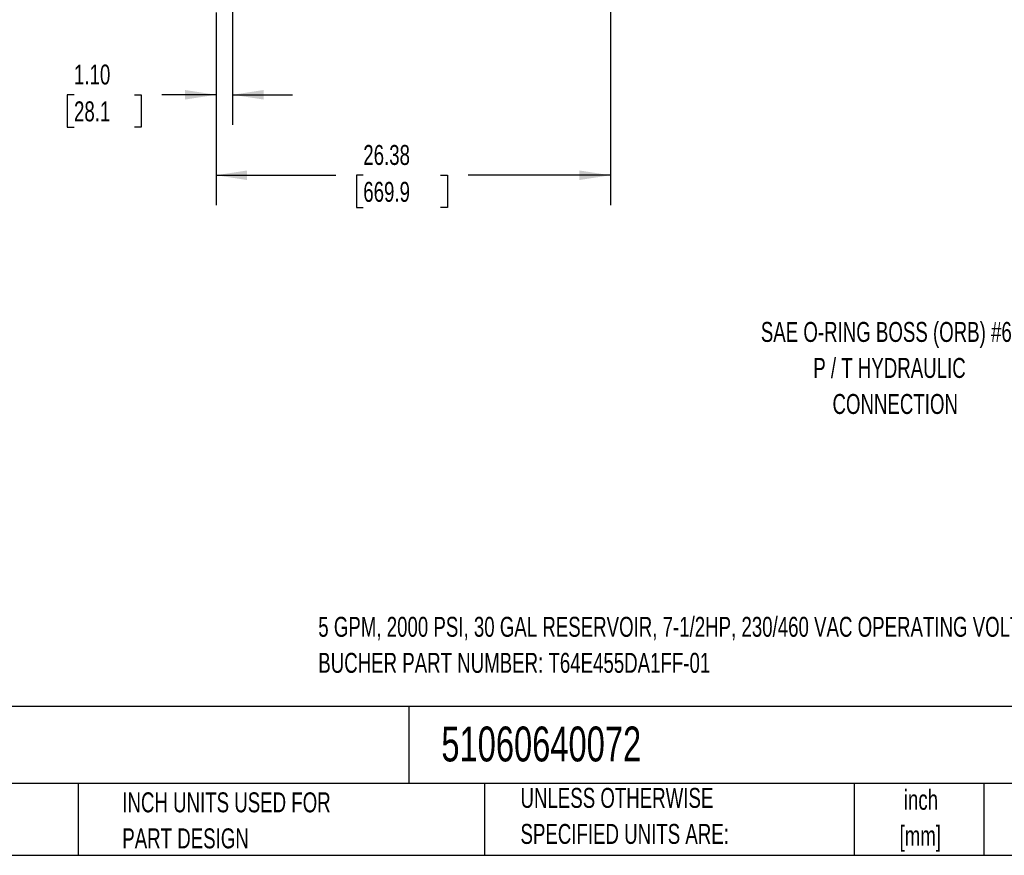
# Model space of a CAD drawing. Header units: inches. Extents: x 4 to 172, y 4 to 132.
# Tile 16 of 38: x 72 to 138, y 4 to 60. Entities that reach past the tile are written whole.
import ezdxf

# ---------------------------------------------------------------- set-up
doc = ezdxf.new("R2010")
doc.units = ezdxf.units.IN
doc.header["$LTSCALE"] = 16
doc.header["$MEASUREMENT"] = 0
doc.layers.add('DIMENSIONS', color=140, linetype='Continuous', lineweight=25)
doc.layers.add('TEXT', color=140, linetype='Continuous', lineweight=25)
doc.styles.add('SLDTEXTSTYLE0', font='TXT', dxfattribs={"width": 0.7})
doc.dimstyles.new('SLDDIMSTYLE0', dxfattribs={"dimtxt": 1.359375, "dimasz": 2.08, "dimexe": 0, "dimexo": 0.0625, "dimgap": 0.339844, "dimtad": 0, "dimtih": 1, "dimtoh": 1, "dimrnd": 1e-09, "dimzin": 12, "dimdsep": 46, "dimtxsty": 'SLDTEXTSTYLE0', "dimsah": 1, "dimcen": 0.09, "dimadec": 0, "dimazin": 3, "dimtfac": 1, "dimtofl": 0, "dimtmove": 0, "dimatfit": 3, "dimfxl": 0, "dimfrac": 2, "dimtolj": 1, "dimtzin": 12, "dimarcsym": 0})
doc.dimstyles.new('SLDDIMSTYLE1', dxfattribs={"dimtxt": 1.359375, "dimasz": 2.08, "dimexe": 0, "dimexo": 0.0625, "dimgap": 0.339844, "dimtad": 0, "dimtih": 1, "dimtoh": 1, "dimrnd": 1e-09, "dimzin": 4, "dimdsep": 46, "dimtxsty": 'SLDTEXTSTYLE0', "dimsah": 1, "dimcen": 0.09, "dimadec": 0, "dimazin": 1, "dimtfac": 1, "dimtmove": 0, "dimatfit": 0, "dimfxl": 0, "dimfrac": 2, "dimtolj": 1, "dimtzin": 12, "dimarcsym": 0})

# ---------------------------------------------------------------- blocks, each defined once
blk = doc.blocks.new('_D_3')
at = {"layer": 'DIMENSIONS'}
for p, q in [((85.217, 60.337), (85.217, 47.459)), ((111.592, 60.442), (111.592, 47.459)), ((85.217, 49.459), (93.223, 49.459)), ((95.065, 49.459), (94.608, 49.459)), ((94.608, 49.459), (94.608, 47.298)), ((100.235, 49.459), (100.692, 49.459)), ((100.692, 49.459), (100.692, 47.298)), ((111.592, 49.459), (102.078, 49.459)), ((94.608, 47.298), (95.065, 47.298)), ((100.692, 47.298), (100.235, 47.298))]:
    blk.add_line(p, q, dxfattribs=at)
for points in [[(85.217, 49.459), (87.297, 49.139), (87.297, 49.779)], [(111.592, 49.459), (109.512, 49.779), (109.512, 49.139)]]:
    blk.add_solid(points, dxfattribs=at)
at = {"layer": 'DIMENSIONS', "char_height": 1.3333, "attachment_point": 1, "style": 'SLDTEXTSTYLE0'}
for s, insert in [('26.38', (95.065, 51.482)), ('669.9', (95.065, 49.017))]:
    blk.add_mtext(s, dxfattribs=dict(at, insert=insert))
blk = doc.blocks.new('_D_4')
at = {"layer": 'DIMENSIONS'}
for p, q in [((85.217, 60.337), (85.217, 52.838)), ((86.322, 60.472), (86.322, 52.838)), ((75.718, 54.838), (75.262, 54.838)), ((75.262, 54.838), (75.262, 52.677)), ((79.758, 54.838), (80.214, 54.838)), ((80.214, 54.838), (80.214, 52.677)), ((85.217, 54.838), (81.6, 54.838)), ((86.322, 54.838), (90.322, 54.838)), ((75.262, 52.677), (75.718, 52.677)), ((80.214, 52.677), (79.758, 52.677))]:
    blk.add_line(p, q, dxfattribs=at)
for points in [[(85.217, 54.838), (83.137, 55.158), (83.137, 54.518)], [(86.322, 54.838), (88.402, 54.518), (88.402, 55.158)]]:
    blk.add_solid(points, dxfattribs=at)
at = {"layer": 'DIMENSIONS', "char_height": 1.3333, "attachment_point": 1, "style": 'SLDTEXTSTYLE0'}
for s, insert in [('1.10', (75.718, 56.861)), ('28.1', (75.718, 54.396))]:
    blk.add_mtext(s, dxfattribs=dict(at, insert=insert))

msp = doc.modelspace()

# ---------------------------------------------------------------- linework, layer by layer
at = {"layer": 'TEXT'}
for p, q in [((172, 13.938), (4, 13.938)), ((98.116, 13.938), (98.116, 8.8)), ((172, 8.8), (4, 8.8)), ((75.998, 8.8), (75.998, 4)), ((103.169, 8.8), (103.169, 4)), ((127.889, 8.8), (127.889, 4)), ((136.575, 8.8), (136.575, 4)), ((4, 4), (172, 4))]:
    msp.add_line(p, q, dxfattribs=at)

# ---------------------------------------------------------------- texts
at = {"layer": 'TEXT', "style": 'SLDTEXTSTYLE0'}
for s, insert, char_height, attachment_point in [('SAE O-RING BOSS (ORB) #6', (130.046, 39.652), 1.33333, 2), ('P / T HYDRAULIC', (130.259, 37.245), 1.33333, 2), ('CONNECTION', (130.641, 34.837), 1.3333, 2), ('5 GPM, 2000 PSI, 30 GAL RESERVOIR, 7-1/2HP, 230/460 VAC OPERATING VOLTAGE.', (92.055, 19.94), 1.33333, 1), ('BUCHER PART NUMBER: T64E455DA1FF-01', (92.055, 17.532), 1.33333, 1), ('51060640072', (100.288, 12.608), 2.33333, 1), ('INCH UNITS USED FOR', (78.948, 8.206), 1.33333, 1), ('UNLESS OTHERWISE', (105.58, 8.504), 1.33333, 1), ('inch', (132.362, 8.376), 1.3333, 2), ('SPECIFIED UNITS ARE:', (105.58, 6.096), 1.33333, 1), ('[mm]', (132.317, 5.968), 1.3333, 2), ('PART DESIGN', (78.948, 5.798), 1.33333, 1)]:
    msp.add_mtext(s, dxfattribs=dict(at, insert=insert, char_height=char_height, attachment_point=attachment_point))

# ---------------------------------------------------------------- dimensions: what is measured, and where the dimension line sits
at = {"layer": 'DIMENSIONS'}
for base, p1, p2, dimstyle, picture, middle in [((86.3217, 54.838), (85.2171, 61.1372), (86.3217, 61.2718), 'SLDDIMSTYLE1', '_D_4', (77.738, 54.838)), ((111.592112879, 49.458952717), (85.217112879, 61.137179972), (111.592112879, 61.241779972), 'SLDDIMSTYLE0', '_D_3', (97.650107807, 49.458952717))]:
    dim = msp.add_linear_dim(base=base, p1=p1, p2=p2, dimstyle=dimstyle, dxfattribs=at)
    dim.commit()
    dim.dimension.update_dxf_attribs({"geometry": picture, "text_midpoint": middle, "dimtype": 160})

doc.saveas('drawing.dxf')
